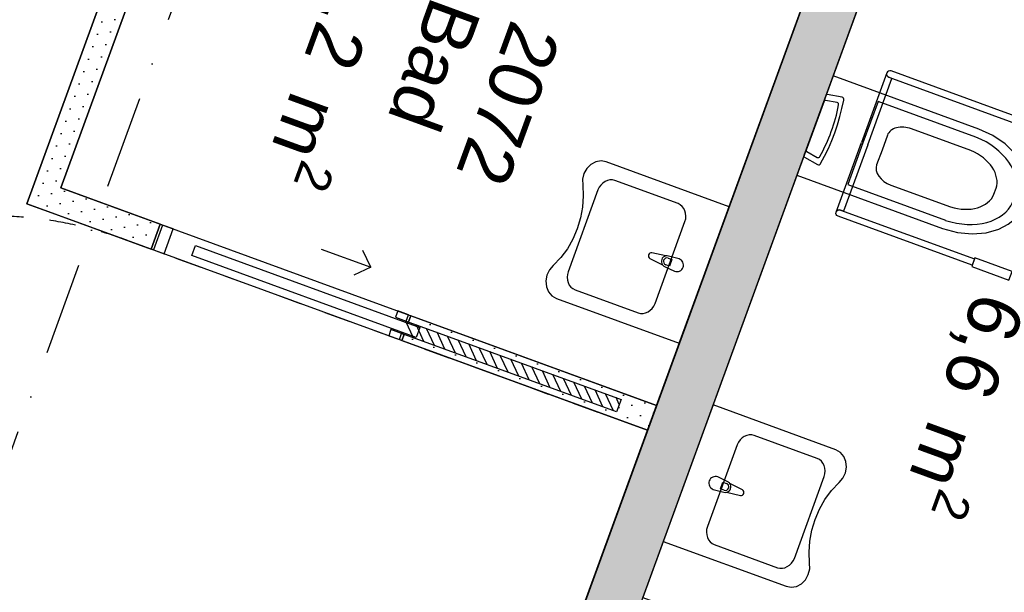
# Model space of a CAD drawing. Header units: millimetres. Extents: x 112481703 to 112588235, y 1264638581 to 1264713486.
# Tile 22 of 256: x 112520324 to 112524050, y 1264669265 to 1264671431. Entities that reach past the tile are written whole.
import ezdxf
from ezdxf.enums import TextEntityAlignment as Align

# ---------------------------------------------------------------- set-up
doc = ezdxf.new("R2010")
doc.units = ezdxf.units.MM
doc.header["$LTSCALE"] = 0.5
doc.header["$MEASUREMENT"] = 0
for name, pattern in [('PLINE', [0]), ('Prikk & stiplet', [1340.555525, 705.555534, -352.777767, 0, -282.222223]), ('Stipling', [400, 200, -200])]:
    doc.linetypes.add(name, pattern=pattern)
for name, color, linetype in [('242- Ikke-bærende innervegger (Skravur)(Nye konstruksjoner)', 7, 'Continuous'), ('242- Ikke-bærende innervegger(Nye konstruksjoner)', 7, 'Continuous'), ('244- Vinduer_ dører_ foldevegger(Nye konstruksjoner)', 7, 'Continuous'), ('315- Utstyr for sanitærinstallasjoner(Nye konstruksjoner)', 7, 'Continuous'), ('852- Snittmarkør', 7, 'Continuous'), ('862- M___Nettoareal (1-100)', 7, 'Continuous'), ('862- M___Nettoareal(Nye konstruksjoner)', 7, 'Continuous'), ('862- M___Nettoareal(Polylinje)(Nye konstruksjoner)', 7, 'Continuous'), ('878- Annen overflate_visuell informasjon(Nye konstruksjoner)', 7, 'Continuous')]:
    doc.layers.add(name, color=color, linetype=linetype)
doc.styles.add('GENERATED_STYLE_1', font='arial.ttf')
pattern_1 = [(249.95599, (112557650, 1264717795), (-81.35699, 29.68231), [0, -50]), (249.95599, (112557682.11, 1264717756.67), (-81.35699, 29.68231), [0, -50])]

# ---------------------------------------------------------------- blocks, each defined once
blk = doc.blocks.new('Bad_2072_32', base_point=(112522108.7, 1264671651.4))
at = {"layer": '862- M___Nettoareal(Polylinje)(Nye konstruksjoner)', "linetype": 'PLINE', "flags": 128}
blk.add_lwpolyline([(112520479.6, 1264670794.5), (112522734.3, 1264669971.9), (112523625.4, 1264672414.4), (112521370.8, 1264673237)], close=True, dxfattribs=at)
blk = doc.blocks.new('Bad_2082_71', base_point=(112524153.6, 1264669884.6))
at = {"layer": '862- M___Nettoareal(Polylinje)(Nye konstruksjoner)', "linetype": 'PLINE', "flags": 128}
blk.add_lwpolyline([(112524561.1, 1264668560.3), (112525692.1, 1264671660.4), (112523813.3, 1264672345.9), (112522682.2, 1264669245.7)], close=True, dxfattribs=at)
blk = doc.blocks.new('Sengerom_2071_94', base_point=(112520522.8, 1264669641.9))
at = {"layer": '862- M___Nettoareal(Polylinje)(Nye konstruksjoner)', "linetype": 'PLINE', "flags": 128}
blk.add_lwpolyline([(112522700, 1264669877.9), (112520351.4, 1264670734.8), (112521276.8, 1264673271.3), (112519867.7, 1264673785.4), (112517262.8, 1264666645.7), (112521020.5, 1264665274.7)], close=True, dxfattribs=at)
blk = doc.blocks.new('Skyvedør med pocketkarm[72]', base_point=(112557650, 1264717795))
at = {"layer": '244- Vinduer_ dører_ foldevegger(Nye konstruksjoner)', "linetype": 'PLINE'}
for p, q in [((112520855.4, 1264670657.4), (112520821.1, 1264670563.4)), ((112520821.1, 1264670563.4), (112520855.4, 1264670657.4)), ((112520821.1, 1264670563.4), (112520855.4, 1264670657.4)), ((112520864.8, 1264670653.9), (112520830.5, 1264670560)), ((112520864.8, 1264670653.9), (112520855.4, 1264670657.4)), ((112520905.2, 1264670639.2), (112520864.8, 1264670653.9)), ((112520870.9, 1264670545.3), (112520905.2, 1264670639.2)), ((112520830.5, 1264670560), (112520821.1, 1264670563.4)), ((112520830.5, 1264670560), (112520870.9, 1264670545.3)), ((112520975.1, 1264670539.2), (112520988.8, 1264670576.7)), ((112520988.8, 1264670576.7), (112521838.1, 1264670266.9)), ((112521464.9, 1264670562.7), (112521652.8, 1264670494.2)), ((112521824.4, 1264670229.3), (112520975.1, 1264670539.2)), ((112521652.8, 1264670494.2), (112521622.9, 1264670558.3)), ((112521652.8, 1264670494.2), (112521588.7, 1264670464.4)), ((112521754.4, 1264670329.4), (112521745.9, 1264670305.9)), ((112521745.9, 1264670305.9), (112521786.3, 1264670291.1)), ((112521794.8, 1264670314.6), (112521754.4, 1264670329.4)), ((112521786.3, 1264670291.1), (112521794.8, 1264670314.6)), ((112521794.8, 1264670314.6), (112521804.2, 1264670311.2)), ((112521804.2, 1264670311.2), (112521795.7, 1264670287.7)), ((112521795.7, 1264670287.7), (112521804.2, 1264670311.2)), ((112521795.7, 1264670287.7), (112521804.2, 1264670311.2)), ((112521786.3, 1264670291.1), (112521795.7, 1264670287.7)), ((112521838.1, 1264670266.9), (112521824.4, 1264670229.3)), ((112521728.7, 1264670258.9), (112521720.2, 1264670235.4)), ((112521720.2, 1264670235.4), (112521760.6, 1264670220.7)), ((112521769.1, 1264670244.2), (112521728.7, 1264670258.9)), ((112521760.6, 1264670220.7), (112521769.1, 1264670244.2)), ((112521769.1, 1264670244.2), (112521778.5, 1264670240.7)), ((112521778.5, 1264670240.7), (112521769.9, 1264670217.3)), ((112521769.9, 1264670217.3), (112521778.5, 1264670240.7)), ((112521769.9, 1264670217.3), (112521778.5, 1264670240.7)), ((112521760.6, 1264670220.7), (112521769.9, 1264670217.3))]:
    blk.add_line(p, q, dxfattribs=at)
blk = doc.blocks.new('WC handikap[41]', base_point=(112523333.4, 1264671030.7))
at = {"layer": '315- Utstyr for sanitærinstallasjoner(Nye konstruksjoner)', "linetype": 'PLINE'}
for p, q in [((112523605.5, 1264671229.4), (112523509.6, 1264670966.4)), ((112523533.1, 1264670957.8), (112523624.7, 1264671209.1)), ((112523624.7, 1264671209.1), (112523613, 1264671213.4)), ((112523368.3, 1264671123.2), (112523300.5, 1264670937.4)), ((112523418, 1264671117.2), (112523373.2, 1264671125.8)), ((112523572.2, 1264671121.9), (112523514.8, 1264670964.5)), ((112523942.4, 1264670986.9), (112523572.2, 1264671121.9)), ((112523923.9, 1264670936.1), (112523698.9, 1264671018.2)), ((112523607.7, 1264670993.9), (112523587.4, 1264670938)), ((112523302.6, 1264670932.2), (112523342.4, 1264670910)), ((112523413.6, 1264670703.3), (112523509.6, 1264670966.4)), ((112523533.1, 1264670957.8), (112523441.4, 1264670706.5)), ((112523514.8, 1264670964.5), (112523457.3, 1264670807.1)), ((112523587.4, 1264670938), (112523567, 1264670882.1)), ((112523457.3, 1264670807.1), (112523827.6, 1264670672)), ((112523621, 1264670804.9), (112523846.1, 1264670722.8)), ((112524010.8, 1264670770.8), (112524019, 1264670793.2)), ((112524081.4, 1264670739.8), (112524093, 1264670771.5)), ((112523441.4, 1264670706.5), (112523429.6, 1264670710.8))]:
    blk.add_line(p, q, dxfattribs=at)
at = {"layer": '315- Utstyr for sanitærinstallasjoner(Nye konstruksjoner)', "linetype": 'PLINE', "flags": 128}
for points in [[(112523613, 1264671213.4), (112524120.3, 1264671028.3), (112524128.9, 1264671051.8), (112523621.6, 1264671236.9, 1)], [(112523429.6, 1264670710.8), (112523936.9, 1264670525.7), (112523928.4, 1264670502.2), (112523421.1, 1264670687.3, -1)]]:
    blk.add_lwpolyline(points, format="xyb", close=True, dxfattribs=at)
for points in [[(112523953.7, 1264671017.3), (112523402, 1264671218.5), (112523264.9, 1264670842.8), (112523816.6, 1264670641.5), (112523872.4, 1264670626.1), (112523928.4, 1264670620.4), (112523981.7, 1264670624.7), (112524029.4, 1264670638.6), (112524064.4, 1264670657.2), (112524093.6, 1264670680.5), (112524116.3, 1264670708.2), (112524131.9, 1264670739.3), (112524140.1, 1264670773.2), (112524140.5, 1264670809), (112524133.2, 1264670845.7), (112524118.3, 1264670882.4), (112524090.9, 1264670923.8), (112524052.8, 1264670961.3), (112524006.3, 1264670993.1)], [(112523370.1, 1264670915.3), (112523384.1, 1264670944), (112523397, 1264670973.4), (112523408.6, 1264671003.2), (112523418.9, 1264671033.6), (112523428, 1264671064.3), (112523435.8, 1264671095.3), (112523442.3, 1264671126.6), (112523442.3, 1264671130.3), (112523441.2, 1264671133.6), (112523439, 1264671136.1), (112523436.1, 1264671137.4), (112523380.2, 1264671148.1), (112523378.7, 1264671148.1), (112523377.2, 1264671147.5), (112523375.9, 1264671146.3), (112523375.1, 1264671144.7), (112523291.8, 1264670916.6), (112523291.5, 1264670914.8), (112523291.7, 1264670913.1), (112523292.4, 1264670911.7), (112523293.6, 1264670910.7), (112523343.2, 1264670882.9), (112523346.3, 1264670882), (112523349.6, 1264670882.5), (112523352.6, 1264670884.3), (112523354.9, 1264670887.2)], [(112524130.6, 1264671056.5), (112524271.5, 1264671005.1), (112524259.5, 1264670972.2), (112524118.6, 1264671023.6)], [(112523926.6, 1264670497.5), (112524067.6, 1264670446.1), (112524079.6, 1264670479), (112523938.6, 1264670530.4)]]:
    blk.add_lwpolyline(points, close=True, dxfattribs=at)
at = {"layer": '315- Utstyr for sanitærinstallasjoner(Nye konstruksjoner)', "linetype": 'PLINE'}
for centre, start, end in [((112523617.3, 1264671225.1), 159.956, 249.956), ((112523425.3, 1264670699.1), 69.956, 159.956)]:
    blk.add_arc(centre, 12.5, start, end, dxfattribs=at)
for centre, major_axis, ratio, start_param, end_param in [((112523371.7, 1264671121.9), (-1.44, -3.95), 0.851064, 3.113056, 4.69897), ((112522958.6, 1264671167.4), (-187.2, -513.2), 0.851064, 1.379927, 1.761665), ((112523416.4, 1264671109.6), (-2.67, -7.33), 0.851064, 1.704388, 3.304509), ((112523680.3, 1264670967.4), (72.6, -26.5), 0.699523, 1.570796, 3.141593), ((112523878.4, 1264670842.1), (212.3, -77.5), 0.699523, 0.045583, 1.52437), ((112523303.9, 1264670936.2), (-1.44, -3.95), 0.851064, 4.725808, 6.311721), ((112523878.4, 1264670842.1), (139.8, -51), 0.699523, 0.021534, 1.500277), ((112523346.1, 1264670916.8), (-2.67, -7.33), 0.851064, 6.120269, 7.720389), ((112523639.6, 1264670855.7), (72.6, -26.5), 0.699523, 3.141593, 4.712389), ((112523871.8, 1264670823.9), (139.8, -51), 0.699523, 4.782908, 6.261651), ((112523871.8, 1264670823.9), (212.3, -77.5), 0.699523, 4.758815, 6.237603)]:
    blk.add_ellipse(centre, major_axis=major_axis, ratio=ratio, start_param=start_param, end_param=end_param, dxfattribs=at)
blk = doc.blocks.new('Servant[42]', base_point=(112522853.6, 1264669715.5))
at = {"layer": '315- Utstyr for sanitærinstallasjoner(Nye konstruksjoner)', "linetype": 'PLINE'}
for p, q in [((112523066.1, 1264669854.6), (112523057.6, 1264669848.9)), ((112523075.2, 1264669858.5), (112523066.1, 1264669854.6)), ((112523084.7, 1264669860.5), (112523075.2, 1264669858.5)), ((112523094.2, 1264669860.5), (112523084.7, 1264669860.5)), ((112523103.4, 1264669858.5), (112523094.2, 1264669860.5)), ((112523342.3, 1264669771.3), (112523103.4, 1264669858.5)), ((112523039.3, 1264669823.3), (112522926.2, 1264669513.3)), ((112523044, 1264669833), (112523039.3, 1264669823.3)), ((112523050.2, 1264669841.6), (112523044, 1264669833)), ((112523057.6, 1264669848.9), (112523050.2, 1264669841.6)), ((112523350.7, 1264669767), (112523342.3, 1264669771.3)), ((112523357.9, 1264669760.8), (112523350.7, 1264669767)), ((112523363.9, 1264669753.2), (112523357.9, 1264669760.8)), ((112523368.4, 1264669744.3), (112523363.9, 1264669753.2)), ((112523371.2, 1264669734.5), (112523368.4, 1264669744.3)), ((112523255.6, 1264669393.1), (112523368.7, 1264669703.2)), ((112523368.7, 1264669703.2), (112523371.3, 1264669713.5)), ((112523372.1, 1264669724.1), (112523371.2, 1264669734.5)), ((112523371.3, 1264669713.5), (112523372.1, 1264669724.1)), ((112522975.7, 1264669656.4), (112522985, 1264669682)), ((112522985, 1264669682), (112522999, 1264669676.9)), ((112522989.6, 1264669651.3), (112522975.7, 1264669656.4)), ((112522923.6, 1264669502.9), (112522922.8, 1264669492.4)), ((112522922.8, 1264669492.4), (112522923.7, 1264669482)), ((112522926.2, 1264669513.3), (112522923.6, 1264669502.9)), ((112522923.7, 1264669482), (112522926.5, 1264669472.2)), ((112522926.5, 1264669472.2), (112522931, 1264669463.3)), ((112522931, 1264669463.3), (112522937, 1264669455.6)), ((112522937, 1264669455.6), (112522944.2, 1264669449.5)), ((112522944.2, 1264669449.5), (112522952.6, 1264669445.2)), ((112522952.6, 1264669445.2), (112523191.5, 1264669358)), ((112523228.9, 1264669361.9), (112523237.3, 1264669367.6)), ((112523237.3, 1264669367.6), (112523244.7, 1264669374.9)), ((112523244.7, 1264669374.9), (112523250.9, 1264669383.5)), ((112523250.9, 1264669383.5), (112523255.6, 1264669393.1)), ((112523191.5, 1264669358), (112523200.7, 1264669356)), ((112523200.7, 1264669356), (112523210.2, 1264669355.9)), ((112523210.2, 1264669355.9), (112523219.7, 1264669357.9)), ((112523219.7, 1264669357.9), (112523228.9, 1264669361.9))]:
    blk.add_line(p, q, dxfattribs=at)
at = {"layer": '315- Utstyr for sanitærinstallasjoner(Nye konstruksjoner)', "linetype": 'PLINE', "flags": 128}
blk.add_lwpolyline([(112523424.5, 1264669679.8), (112523439, 1264669696.2), (112523448.7, 1264669716.2), (112523452.8, 1264669738.1), (112523450.7, 1264669759.7), (112523442.8, 1264669779), (112523429.8, 1264669794.3), (112523412.9, 1264669804.1), (112522947.8, 1264669973.8), (112522759.3, 1264669457.1), (112523224.4, 1264669287.5), (112523243.6, 1264669284), (112523263.5, 1264669287.4), (112523282, 1264669297.1), (112523297.4, 1264669312.3), (112523308.4, 1264669331.6), (112523313.9, 1264669353.2), (112523313.4, 1264669375.1), (112523311.2, 1264669416.4), (112523313.9, 1264669458.2), (112523321.4, 1264669499.7), (112523333.7, 1264669540.3), (112523350.4, 1264669579.2), (112523371.4, 1264669615.8), (112523396.2, 1264669649.6)], close=True, dxfattribs=at)
blk.add_lwpolyline([(112522948.4, 1264669654.3), (112522989.1, 1264669643.6, 0.12102), (112522999.2, 1264669643.5), (112523051.2, 1264669631.5, 0.882566), (112523058.8, 1264669652.4), (112523011.4, 1264669676.8, 0.12102), (112523003.5, 1264669683.1), (112522965.5, 1264669701.2, 1)], format="xyb", close=True, dxfattribs=at)
at = {"layer": '315- Utstyr for sanitærinstallasjoner(Nye konstruksjoner)', "linetype": 'PLINE'}
for centre, radius, start, end in [((112522994.3, 1264669664.1), 13.6, 249.956, 69.956), ((112522994.6, 1264669664), 21.1, 282.727, 37.185)]:
    blk.add_arc(centre, radius, start, end, dxfattribs=at)
blk = doc.blocks.new('Servant[54]', base_point=(112522914.2, 1264670465.1))
at = {"layer": '315- Utstyr for sanitærinstallasjoner(Nye konstruksjoner)', "linetype": 'PLINE'}
for p, q in [((112522548.1, 1264670822.6), (112522538.9, 1264670818.7)), ((112522557.6, 1264670824.6), (112522548.1, 1264670822.6)), ((112522567.1, 1264670824.6), (112522557.6, 1264670824.6)), ((112522576.2, 1264670822.6), (112522567.1, 1264670824.6)), ((112522815.2, 1264670735.4), (112522576.2, 1264670822.6)), ((112522512.2, 1264670787.4), (112522399.1, 1264670477.4)), ((112522516.9, 1264670797), (112522512.2, 1264670787.4)), ((112522523, 1264670805.6), (112522516.9, 1264670797)), ((112522530.5, 1264670812.9), (112522523, 1264670805.6)), ((112522538.9, 1264670818.7), (112522530.5, 1264670812.9)), ((112522823.5, 1264670731), (112522815.2, 1264670735.4)), ((112522830.8, 1264670724.9), (112522823.5, 1264670731)), ((112522836.8, 1264670717.3), (112522830.8, 1264670724.9)), ((112522841.3, 1264670708.4), (112522836.8, 1264670717.3)), ((112522844, 1264670698.6), (112522841.3, 1264670708.4)), ((112522841.6, 1264670667.2), (112522844.2, 1264670677.6)), ((112522845, 1264670688.2), (112522844, 1264670698.6)), ((112522844.2, 1264670677.6), (112522845, 1264670688.2)), ((112522728.5, 1264670357.2), (112522841.6, 1264670667.2)), ((112522778.1, 1264670529.2), (112522792.1, 1264670524.1)), ((112522792.1, 1264670524.1), (112522782.8, 1264670498.5)), ((112522782.8, 1264670498.5), (112522768.8, 1264670503.6)), ((112522396.5, 1264670467), (112522395.6, 1264670456.4)), ((112522395.6, 1264670456.4), (112522396.6, 1264670446)), ((112522399.1, 1264670477.4), (112522396.5, 1264670467)), ((112522396.6, 1264670446), (112522399.4, 1264670436.2)), ((112522399.4, 1264670436.2), (112522403.9, 1264670427.3)), ((112522403.9, 1264670427.3), (112522409.8, 1264670419.7)), ((112522409.8, 1264670419.7), (112522417.1, 1264670413.6)), ((112522417.1, 1264670413.6), (112522425.4, 1264670409.2)), ((112522425.4, 1264670409.2), (112522664.4, 1264670322)), ((112522710.2, 1264670331.7), (112522717.6, 1264670339)), ((112522717.6, 1264670339), (112522723.8, 1264670347.6)), ((112522723.8, 1264670347.6), (112522728.5, 1264670357.2)), ((112522664.4, 1264670322), (112522673.6, 1264670320)), ((112522673.6, 1264670320), (112522683.1, 1264670320)), ((112522683.1, 1264670320), (112522692.6, 1264670322)), ((112522692.6, 1264670322), (112522701.7, 1264670325.9)), ((112522701.7, 1264670325.9), (112522710.2, 1264670331.7))]:
    blk.add_line(p, q, dxfattribs=at)
at = {"layer": '315- Utstyr for sanitærinstallasjoner(Nye konstruksjoner)', "linetype": 'PLINE', "flags": 128}
blk.add_lwpolyline([(112522343.2, 1264670500.7), (112522328.8, 1264670484.4), (112522319, 1264670464.3), (112522315, 1264670442.5), (112522317, 1264670420.9), (112522324.9, 1264670401.5), (112522338, 1264670386.2), (112522354.9, 1264670376.4), (112522819.9, 1264670206.7), (112523008.4, 1264670723.4), (112522543.4, 1264670893.1), (112522524.1, 1264670896.5), (112522504.3, 1264670893.2), (112522485.8, 1264670883.5), (112522470.3, 1264670868.2), (112522459.4, 1264670848.9), (112522453.9, 1264670827.3), (112522454.4, 1264670805.5), (112522456.6, 1264670764.1), (112522453.9, 1264670722.3), (112522446.4, 1264670680.8), (112522434.1, 1264670640.2), (112522417.4, 1264670601.3), (112522396.4, 1264670564.7), (112522371.6, 1264670531)], close=True, dxfattribs=at)
blk.add_lwpolyline([(112522819.4, 1264670526.3), (112522778.6, 1264670536.9, 0.12102), (112522768.6, 1264670537.1), (112522716.6, 1264670549, 0.882566), (112522709, 1264670528.1), (112522756.4, 1264670503.8, 0.12102), (112522764.2, 1264670497.4), (112522802.3, 1264670479.3, 1)], format="xyb", close=True, dxfattribs=at)
at = {"layer": '315- Utstyr for sanitærinstallasjoner(Nye konstruksjoner)', "linetype": 'PLINE'}
for centre, radius, start, end in [((112522773.2, 1264670516.5), 21.1, 102.727, 217.185), ((112522773.5, 1264670516.4), 13.6, 69.956, 249.956)]:
    blk.add_arc(centre, radius, start, end, dxfattribs=at)
blk = doc.blocks.new('Label_43', base_point=(112524248.8, 1264669892.5))
at = {"layer": '862- M___Nettoareal (1-100)', "char_height": 200, "attachment_point": 1, "rotation": 249.956, "style": 'GENERATED_STYLE_1'}
for s, insert in [('\\A1;{\\pql;\\pt0,241000;\\fArial|b0|i0|c0|p0;\\W1.000000;6,6\\fArial|b0|i0|c0|p0;\\W1.000000;\\A1{\\H.66x;\\S^  ;}\\fArial|b0|i0|c0|p0;\\W1.000000; m\\fArial|b0|i0|c0|p0;\\W1.000000;\\A1{\\H.66x;\\S2^  ;}\\fArial|b0|i0|c0|p0;\\W1.000000;\\fArial|b0|i0|c0|p0;\\W1.000000;\\fArial|b0|i0|c0|p0;\\W1.000000;\\fArial|b0|i0|c0|p0;\\W1.000000;\\fArial|b0|i0|c0|p0;\\W1.000000;\\fArial|b0|i0|c0|p0;\\W1.000000;\\fArial|b0|i0|c0|p0;\\W1.000000;\\A1{\\H.66x;\\S^  ;}\\fArial|b0|i0|c0|p0;\\W1.000000;\\fArial|b0|i0|c0|p0;\\W1.000000;\\A1{\\H.66x;\\S^  ;}\\fArial|b0|i0|c0|p0;\\W1.000000;\\fArial|b0|i0|c0|p0;\\W1.000000;\\fArial|b0|i0|c0|p0;\\W1.000000;\\fArial|b0|i0|c0|p0;\\W1.000000;\\fArial|b0|i0|c0|p0;\\W1.000000;\\fArial|b0|i0|c0|p0;\\W1.000000;\\fArial|b0|i0|c0|p0;\\W1.000000;\\A1{\\H.66x;\\S^  ;}\\fArial|b0|i0|c0|p0;\\W1.000000;\\fArial|b0|i0|c0|p0;\\W1.000000;\\A1{\\H.66x;\\S^  ;}\\fArial|b0|i0|c0|p0;\\W1.000000;\\fArial|b0|i0|c0|p0;\\W1.000000;\\fArial|b0|i0|c0|p0;\\W1.000000;\\fArial|b0|i0|c0|p0;\\W1.000000;\\fArial|b0|i0|c0|p0;\\W1.000000;\\fArial|b0|i0|c0|p0;\\W1.000000;\\fArial|b0|i0|c0|p0;\\W1.000000;\\A1{\\H.66x;\\S^  ;}\\fArial|b0|i0|c0|p0;\\W1.000000;\\fArial|b0|i0|c0|p0;\\W1.000000;\\A1{\\H.66x;\\S^  ;}\\fArial|b0|i0|c0|p0;\\W1.000000;\\fArial|b0|i0|c0|p0;\\W1.000000;\\fArial|b0|i0|c0|p0;\\W1.000000;\\fArial|b0|i0|c0|p0;\\W1.000000;\\fArial|b0|i0|c0|p0;\\W1.000000;\\fArial|b0|i0|c0|p0;\\W1.000000;\\fArial|b0|i0|c0|p0;\\W1.000000;\\A1{\\H.66x;\\S^  ;}\\fArial|b0|i0|c0|p0;\\W1.000000;\\fArial|b0|i0|c0|p0;\\W1.000000;\\A1{\\H.66x;\\S^  ;}\\fArial|b0|i0|c0|p0;\\W1.000000;\\fArial|b0|i0|c0|p0;\\W1.000000;\\fArial|b0|i0|c0|p0;\\W1.000000;\\fArial|b0|i0|c0|p0;\\W1.000000;\\fArial|b0|i0|c0|p0;\\W1.000000;\\fArial|b0|i0|c0|p0;\\W1.000000;\\fArial|b0|i0|c0|p0;\\W1.000000;\\fArial|b0|i0|c0|p0;\\W1.000000;}', (112524186.9, 1264670323.1)), ('\\A1;{\\pql;\\pt0,241000;\\fArial|b0|i0|c0|p0;\\W1.000000;Bad\\fArial|b0|i0|c0|p0;\\W1.000000;\\A1{\\H.66x;\\S^  ;}\\fArial|b0|i0|c0|p0;\\W1.000000;\\fArial|b0|i0|c0|p0;\\W1.000000;\\A1{\\H.66x;\\S^  ;}\\fArial|b0|i0|c0|p0;\\W1.000000;\\fArial|b0|i0|c0|p0;\\W1.000000;\\fArial|b0|i0|c0|p0;\\W1.000000;\\fArial|b0|i0|c0|p0;\\W1.000000;\\fArial|b0|i0|c0|p0;\\W1.000000;\\fArial|b0|i0|c0|p0;\\W1.000000;\\fArial|b0|i0|c0|p0;\\W1.000000;\\A1{\\H.66x;\\S^  ;}\\fArial|b0|i0|c0|p0;\\W1.000000;\\fArial|b0|i0|c0|p0;\\W1.000000;\\A1{\\H.66x;\\S^  ;}\\fArial|b0|i0|c0|p0;\\W1.000000;\\fArial|b0|i0|c0|p0;\\W1.000000;\\fArial|b0|i0|c0|p0;\\W1.000000;\\fArial|b0|i0|c0|p0;\\W1.000000;\\fArial|b0|i0|c0|p0;\\W1.000000;\\fArial|b0|i0|c0|p0;\\W1.000000;\\fArial|b0|i0|c0|p0;\\W1.000000;\\A1{\\H.66x;\\S^  ;}\\fArial|b0|i0|c0|p0;\\W1.000000;\\fArial|b0|i0|c0|p0;\\W1.000000;\\A1{\\H.66x;\\S^  ;}\\fArial|b0|i0|c0|p0;\\W1.000000;\\fArial|b0|i0|c0|p0;\\W1.000000;\\fArial|b0|i0|c0|p0;\\W1.000000;\\fArial|b0|i0|c0|p0;\\W1.000000;\\fArial|b0|i0|c0|p0;\\W1.000000;\\fArial|b0|i0|c0|p0;\\W1.000000;\\fArial|b0|i0|c0|p0;\\W1.000000;\\A1{\\H.66x;\\S^  ;}\\fArial|b0|i0|c0|p0;\\W1.000000;\\fArial|b0|i0|c0|p0;\\W1.000000;\\A1{\\H.66x;\\S^  ;}\\fArial|b0|i0|c0|p0;\\W1.000000;\\fArial|b0|i0|c0|p0;\\W1.000000;\\fArial|b0|i0|c0|p0;\\W1.000000;\\fArial|b0|i0|c0|p0;\\W1.000000;\\fArial|b0|i0|c0|p0;\\W1.000000;\\fArial|b0|i0|c0|p0;\\W1.000000;\\fArial|b0|i0|c0|p0;\\W1.000000;\\A1{\\H.66x;\\S^  ;}\\fArial|b0|i0|c0|p0;\\W1.000000;\\fArial|b0|i0|c0|p0;\\W1.000000;\\A1{\\H.66x;\\S^  ;}\\fArial|b0|i0|c0|p0;\\W1.000000;\\fArial|b0|i0|c0|p0;\\W1.000000;\\fArial|b0|i0|c0|p0;\\W1.000000;\\fArial|b0|i0|c0|p0;\\W1.000000;\\fArial|b0|i0|c0|p0;\\W1.000000;\\fArial|b0|i0|c0|p0;\\W1.000000;\\fArial|b0|i0|c0|p0;\\W1.000000;\\fArial|b0|i0|c0|p0;\\W1.000000;}', (112524484.9, 1264670214.4)), ('\\A1;{\\pql;\\pt0,241000;\\fArial|b0|i0|c0|p0;\\W1.000000;2082\\fArial|b0|i0|c0|p0;\\W1.000000;\\A1{\\H.66x;\\S^  ;}\\fArial|b0|i0|c0|p0;\\W1.000000;\\fArial|b0|i0|c0|p0;\\W1.000000;\\A1{\\H.66x;\\S^  ;}\\fArial|b0|i0|c0|p0;\\W1.000000;\\fArial|b0|i0|c0|p0;\\W1.000000;\\fArial|b0|i0|c0|p0;\\W1.000000;\\fArial|b0|i0|c0|p0;\\W1.000000;\\fArial|b0|i0|c0|p0;\\W1.000000;\\fArial|b0|i0|c0|p0;\\W1.000000;\\fArial|b0|i0|c0|p0;\\W1.000000;\\A1{\\H.66x;\\S^  ;}\\fArial|b0|i0|c0|p0;\\W1.000000;\\fArial|b0|i0|c0|p0;\\W1.000000;\\A1{\\H.66x;\\S^  ;}\\fArial|b0|i0|c0|p0;\\W1.000000;\\fArial|b0|i0|c0|p0;\\W1.000000;\\fArial|b0|i0|c0|p0;\\W1.000000;\\fArial|b0|i0|c0|p0;\\W1.000000;\\fArial|b0|i0|c0|p0;\\W1.000000;\\fArial|b0|i0|c0|p0;\\W1.000000;\\fArial|b0|i0|c0|p0;\\W1.000000;\\A1{\\H.66x;\\S^  ;}\\fArial|b0|i0|c0|p0;\\W1.000000;\\fArial|b0|i0|c0|p0;\\W1.000000;\\A1{\\H.66x;\\S^  ;}\\fArial|b0|i0|c0|p0;\\W1.000000;\\fArial|b0|i0|c0|p0;\\W1.000000;\\fArial|b0|i0|c0|p0;\\W1.000000;\\fArial|b0|i0|c0|p0;\\W1.000000;\\fArial|b0|i0|c0|p0;\\W1.000000;\\fArial|b0|i0|c0|p0;\\W1.000000;\\fArial|b0|i0|c0|p0;\\W1.000000;\\A1{\\H.66x;\\S^  ;}\\fArial|b0|i0|c0|p0;\\W1.000000;\\fArial|b0|i0|c0|p0;\\W1.000000;\\A1{\\H.66x;\\S^  ;}\\fArial|b0|i0|c0|p0;\\W1.000000;\\fArial|b0|i0|c0|p0;\\W1.000000;\\fArial|b0|i0|c0|p0;\\W1.000000;\\fArial|b0|i0|c0|p0;\\W1.000000;\\fArial|b0|i0|c0|p0;\\W1.000000;\\fArial|b0|i0|c0|p0;\\W1.000000;\\fArial|b0|i0|c0|p0;\\W1.000000;\\A1{\\H.66x;\\S^  ;}\\fArial|b0|i0|c0|p0;\\W1.000000;\\fArial|b0|i0|c0|p0;\\W1.000000;\\A1{\\H.66x;\\S^  ;}\\fArial|b0|i0|c0|p0;\\W1.000000;\\fArial|b0|i0|c0|p0;\\W1.000000;\\fArial|b0|i0|c0|p0;\\W1.000000;\\fArial|b0|i0|c0|p0;\\W1.000000;\\fArial|b0|i0|c0|p0;\\W1.000000;\\fArial|b0|i0|c0|p0;\\W1.000000;\\fArial|b0|i0|c0|p0;\\W1.000000;\\fArial|b0|i0|c0|p0;\\W1.000000;}', (112524787, 1264670125.5))]:
    blk.add_mtext(s, dxfattribs=dict(at, insert=insert))
at = {"layer": '862- M___Nettoareal (1-100)', "style": 'GENERATED_STYLE_1'}
for tag, p in [('DUMMY_108', (112524239.4, 1264670325.3)), ('DUMMY_107', (112524534.7, 1264670217.6)), ('DUMMY_106', (112524829.9, 1264670109.8))]:
    blk.add_attdef(tag, text='', height=200, rotation=249.956, dxfattribs=at).set_placement(p, align=Align.TOP_LEFT)
blk = doc.blocks.new('Label_45', base_point=(112521836.1, 1264671136.3))
at = {"layer": '862- M___Nettoareal (1-100)', "char_height": 200, "attachment_point": 1, "rotation": 249.956, "style": 'GENERATED_STYLE_1'}
for s, insert in [('\\A1;{\\pql;\\pt0,241000;\\fArial|b0|i0|c0|p0;\\W1.000000;6,2\\fArial|b0|i0|c0|p0;\\W1.000000;\\A1{\\H.66x;\\S^  ;}\\fArial|b0|i0|c0|p0;\\W1.000000; m\\fArial|b0|i0|c0|p0;\\W1.000000;\\A1{\\H.66x;\\S2^  ;}\\fArial|b0|i0|c0|p0;\\W1.000000;\\fArial|b0|i0|c0|p0;\\W1.000000;\\fArial|b0|i0|c0|p0;\\W1.000000;\\fArial|b0|i0|c0|p0;\\W1.000000;\\fArial|b0|i0|c0|p0;\\W1.000000;\\fArial|b0|i0|c0|p0;\\W1.000000;\\fArial|b0|i0|c0|p0;\\W1.000000;\\A1{\\H.66x;\\S^  ;}\\fArial|b0|i0|c0|p0;\\W1.000000;\\fArial|b0|i0|c0|p0;\\W1.000000;\\A1{\\H.66x;\\S^  ;}\\fArial|b0|i0|c0|p0;\\W1.000000;\\fArial|b0|i0|c0|p0;\\W1.000000;\\fArial|b0|i0|c0|p0;\\W1.000000;\\fArial|b0|i0|c0|p0;\\W1.000000;\\fArial|b0|i0|c0|p0;\\W1.000000;\\fArial|b0|i0|c0|p0;\\W1.000000;\\fArial|b0|i0|c0|p0;\\W1.000000;\\A1{\\H.66x;\\S^  ;}\\fArial|b0|i0|c0|p0;\\W1.000000;\\fArial|b0|i0|c0|p0;\\W1.000000;\\A1{\\H.66x;\\S^  ;}\\fArial|b0|i0|c0|p0;\\W1.000000;\\fArial|b0|i0|c0|p0;\\W1.000000;\\fArial|b0|i0|c0|p0;\\W1.000000;\\fArial|b0|i0|c0|p0;\\W1.000000;\\fArial|b0|i0|c0|p0;\\W1.000000;\\fArial|b0|i0|c0|p0;\\W1.000000;\\fArial|b0|i0|c0|p0;\\W1.000000;\\A1{\\H.66x;\\S^  ;}\\fArial|b0|i0|c0|p0;\\W1.000000;\\fArial|b0|i0|c0|p0;\\W1.000000;\\A1{\\H.66x;\\S^  ;}\\fArial|b0|i0|c0|p0;\\W1.000000;\\fArial|b0|i0|c0|p0;\\W1.000000;\\fArial|b0|i0|c0|p0;\\W1.000000;\\fArial|b0|i0|c0|p0;\\W1.000000;\\fArial|b0|i0|c0|p0;\\W1.000000;\\fArial|b0|i0|c0|p0;\\W1.000000;\\fArial|b0|i0|c0|p0;\\W1.000000;\\A1{\\H.66x;\\S^  ;}\\fArial|b0|i0|c0|p0;\\W1.000000;\\fArial|b0|i0|c0|p0;\\W1.000000;\\A1{\\H.66x;\\S^  ;}\\fArial|b0|i0|c0|p0;\\W1.000000;\\fArial|b0|i0|c0|p0;\\W1.000000;\\fArial|b0|i0|c0|p0;\\W1.000000;\\fArial|b0|i0|c0|p0;\\W1.000000;\\fArial|b0|i0|c0|p0;\\W1.000000;\\fArial|b0|i0|c0|p0;\\W1.000000;\\fArial|b0|i0|c0|p0;\\W1.000000;\\fArial|b0|i0|c0|p0;\\W1.000000;}', (112521774.2, 1264671566.9)), ('\\A1;{\\pql;\\pt0,241000;\\fArial|b0|i0|c0|p0;\\W1.000000;Bad\\fArial|b0|i0|c0|p0;\\W1.000000;\\A1{\\H.66x;\\S^  ;}\\fArial|b0|i0|c0|p0;\\W1.000000;\\fArial|b0|i0|c0|p0;\\W1.000000;\\A1{\\H.66x;\\S^  ;}\\fArial|b0|i0|c0|p0;\\W1.000000;\\fArial|b0|i0|c0|p0;\\W1.000000;\\fArial|b0|i0|c0|p0;\\W1.000000;\\fArial|b0|i0|c0|p0;\\W1.000000;\\fArial|b0|i0|c0|p0;\\W1.000000;\\fArial|b0|i0|c0|p0;\\W1.000000;\\fArial|b0|i0|c0|p0;\\W1.000000;\\A1{\\H.66x;\\S^  ;}\\fArial|b0|i0|c0|p0;\\W1.000000;\\fArial|b0|i0|c0|p0;\\W1.000000;\\A1{\\H.66x;\\S^  ;}\\fArial|b0|i0|c0|p0;\\W1.000000;\\fArial|b0|i0|c0|p0;\\W1.000000;\\fArial|b0|i0|c0|p0;\\W1.000000;\\fArial|b0|i0|c0|p0;\\W1.000000;\\fArial|b0|i0|c0|p0;\\W1.000000;\\fArial|b0|i0|c0|p0;\\W1.000000;\\fArial|b0|i0|c0|p0;\\W1.000000;\\A1{\\H.66x;\\S^  ;}\\fArial|b0|i0|c0|p0;\\W1.000000;\\fArial|b0|i0|c0|p0;\\W1.000000;\\A1{\\H.66x;\\S^  ;}\\fArial|b0|i0|c0|p0;\\W1.000000;\\fArial|b0|i0|c0|p0;\\W1.000000;\\fArial|b0|i0|c0|p0;\\W1.000000;\\fArial|b0|i0|c0|p0;\\W1.000000;\\fArial|b0|i0|c0|p0;\\W1.000000;\\fArial|b0|i0|c0|p0;\\W1.000000;\\fArial|b0|i0|c0|p0;\\W1.000000;\\A1{\\H.66x;\\S^  ;}\\fArial|b0|i0|c0|p0;\\W1.000000;\\fArial|b0|i0|c0|p0;\\W1.000000;\\A1{\\H.66x;\\S^  ;}\\fArial|b0|i0|c0|p0;\\W1.000000;\\fArial|b0|i0|c0|p0;\\W1.000000;\\fArial|b0|i0|c0|p0;\\W1.000000;\\fArial|b0|i0|c0|p0;\\W1.000000;\\fArial|b0|i0|c0|p0;\\W1.000000;\\fArial|b0|i0|c0|p0;\\W1.000000;\\fArial|b0|i0|c0|p0;\\W1.000000;\\A1{\\H.66x;\\S^  ;}\\fArial|b0|i0|c0|p0;\\W1.000000;\\fArial|b0|i0|c0|p0;\\W1.000000;\\A1{\\H.66x;\\S^  ;}\\fArial|b0|i0|c0|p0;\\W1.000000;\\fArial|b0|i0|c0|p0;\\W1.000000;\\fArial|b0|i0|c0|p0;\\W1.000000;\\fArial|b0|i0|c0|p0;\\W1.000000;\\fArial|b0|i0|c0|p0;\\W1.000000;\\fArial|b0|i0|c0|p0;\\W1.000000;\\fArial|b0|i0|c0|p0;\\W1.000000;\\fArial|b0|i0|c0|p0;\\W1.000000;}', (112522072.1, 1264671458.2)), ('\\A1;{\\pql;\\pt0,241000;\\fArial|b0|i0|c0|p0;\\W1.000000;2072\\fArial|b0|i0|c0|p0;\\W1.000000;\\A1{\\H.66x;\\S^  ;}\\fArial|b0|i0|c0|p0;\\W1.000000;\\fArial|b0|i0|c0|p0;\\W1.000000;\\A1{\\H.66x;\\S^  ;}\\fArial|b0|i0|c0|p0;\\W1.000000;\\fArial|b0|i0|c0|p0;\\W1.000000;\\fArial|b0|i0|c0|p0;\\W1.000000;\\fArial|b0|i0|c0|p0;\\W1.000000;\\fArial|b0|i0|c0|p0;\\W1.000000;\\fArial|b0|i0|c0|p0;\\W1.000000;\\fArial|b0|i0|c0|p0;\\W1.000000;\\A1{\\H.66x;\\S^  ;}\\fArial|b0|i0|c0|p0;\\W1.000000;\\fArial|b0|i0|c0|p0;\\W1.000000;\\A1{\\H.66x;\\S^  ;}\\fArial|b0|i0|c0|p0;\\W1.000000;\\fArial|b0|i0|c0|p0;\\W1.000000;\\fArial|b0|i0|c0|p0;\\W1.000000;\\fArial|b0|i0|c0|p0;\\W1.000000;\\fArial|b0|i0|c0|p0;\\W1.000000;\\fArial|b0|i0|c0|p0;\\W1.000000;\\fArial|b0|i0|c0|p0;\\W1.000000;\\A1{\\H.66x;\\S^  ;}\\fArial|b0|i0|c0|p0;\\W1.000000;\\fArial|b0|i0|c0|p0;\\W1.000000;\\A1{\\H.66x;\\S^  ;}\\fArial|b0|i0|c0|p0;\\W1.000000;\\fArial|b0|i0|c0|p0;\\W1.000000;\\fArial|b0|i0|c0|p0;\\W1.000000;\\fArial|b0|i0|c0|p0;\\W1.000000;\\fArial|b0|i0|c0|p0;\\W1.000000;\\fArial|b0|i0|c0|p0;\\W1.000000;\\fArial|b0|i0|c0|p0;\\W1.000000;\\A1{\\H.66x;\\S^  ;}\\fArial|b0|i0|c0|p0;\\W1.000000;\\fArial|b0|i0|c0|p0;\\W1.000000;\\A1{\\H.66x;\\S^  ;}\\fArial|b0|i0|c0|p0;\\W1.000000;\\fArial|b0|i0|c0|p0;\\W1.000000;\\fArial|b0|i0|c0|p0;\\W1.000000;\\fArial|b0|i0|c0|p0;\\W1.000000;\\fArial|b0|i0|c0|p0;\\W1.000000;\\fArial|b0|i0|c0|p0;\\W1.000000;\\fArial|b0|i0|c0|p0;\\W1.000000;\\A1{\\H.66x;\\S^  ;}\\fArial|b0|i0|c0|p0;\\W1.000000;\\fArial|b0|i0|c0|p0;\\W1.000000;\\A1{\\H.66x;\\S^  ;}\\fArial|b0|i0|c0|p0;\\W1.000000;\\fArial|b0|i0|c0|p0;\\W1.000000;\\fArial|b0|i0|c0|p0;\\W1.000000;\\fArial|b0|i0|c0|p0;\\W1.000000;\\fArial|b0|i0|c0|p0;\\W1.000000;\\fArial|b0|i0|c0|p0;\\W1.000000;\\fArial|b0|i0|c0|p0;\\W1.000000;\\fArial|b0|i0|c0|p0;\\W1.000000;}', (112522374.2, 1264671369.3))]:
    blk.add_mtext(s, dxfattribs=dict(at, insert=insert))
at = {"layer": '862- M___Nettoareal (1-100)', "style": 'GENERATED_STYLE_1'}
for tag, p in [('DUMMY_108', (112521826.7, 1264671569.1)), ('DUMMY_107', (112522121.9, 1264671461.3)), ('DUMMY_106', (112522417.2, 1264671353.6))]:
    blk.add_attdef(tag, text='', height=200, rotation=249.956, dxfattribs=at).set_placement(p, align=Align.TOP_LEFT)

msp = doc.modelspace()

# ---------------------------------------------------------------- hatches: boundary and pattern name
at = {"layer": '242- Ikke-bærende innervegger (Skravur)(Nye konstruksjoner)', "linetype": 'Continuous'}
h = msp.add_hatch(dxfattribs=at)
h.set_pattern_fill('Prikker_tett', color=256, style=0, pattern_type=2)
h.set_pattern_definition(pattern_1)
h.paths.add_polyline_path([(112520479.6, 1264670794.5), (112521370.8, 1264673237), (112521276.8, 1264673271.3), (112520385.7, 1264670828.7)])
h = msp.add_hatch(dxfattribs=at)
h.set_pattern_fill('Prikker_tett', color=256, style=0, pattern_type=2)
h.set_pattern_definition(pattern_1)
h.paths.add_polyline_path([(112523625.4, 1264672414.4), (112521020.5, 1264665274.7), (112521208.4, 1264665206.2), (112523813.3, 1264672345.9)])
h = msp.add_hatch(dxfattribs=at)
h.set_pattern_fill('Prikker_tett', color=256, style=0, pattern_type=2)
h.set_pattern_definition(pattern_1)
h.paths.add_polyline_path([(112520385.7, 1264670828.7), (112520351.4, 1264670734.8), (112520479.6, 1264670794.5)])
h = msp.add_hatch(dxfattribs=at)
h.set_pattern_fill('Prikker_tett', color=256, style=0, pattern_type=2)
h.set_pattern_definition(pattern_1)
h.paths.add_polyline_path([(112520479.6, 1264670794.5), (112520351.4, 1264670734.8), (112520445.3, 1264670700.5)])
h = msp.add_hatch(dxfattribs=at)
h.set_pattern_fill('Prikker_tett', color=256, style=0, pattern_type=2)
h.set_pattern_definition(pattern_1)
h.paths.add_polyline_path([(112520821.1, 1264670563.4), (112520855.4, 1264670657.4), (112520479.6, 1264670794.5), (112520445.3, 1264670700.5)])
h = msp.add_hatch(dxfattribs=at)
h.set_pattern_fill('Prikker_tett', color=256, style=0, pattern_type=2)
h.set_pattern_definition(pattern_1)
h.paths.add_polyline_path([(112522734.3, 1264669971.9), (112521804.2, 1264670311.2), (112521795.7, 1264670287.7), (112522599.8, 1264669994.3), (112522582.7, 1264669947.4), (112521778.5, 1264670240.7), (112521769.9, 1264670217.3), (112522700, 1264669877.9)])
at = {"layer": '242- Ikke-bærende innervegger(Nye konstruksjoner)', "linetype": 'Continuous'}
h = msp.add_hatch(dxfattribs=at)
h.set_pattern_fill('Skrålinjer_1', color=256, style=0, pattern_type=2)
h.set_pattern_definition([(294.95599, (112557650, 1264717795), (27.198964, 12.65766), [])])
h.paths.add_polyline_path([(112521786.3, 1264670291.1), (112521769.1, 1264670244.2), (112522582.7, 1264669947.4), (112522599.8, 1264669994.3)])

# ---------------------------------------------------------------- linework, layer by layer
at = {"layer": '242- Ikke-bærende innervegger(Nye konstruksjoner)', "linetype": 'PLINE'}
for p, q in [((112520821.1, 1264670563.4), (112520855.4, 1264670657.4)), ((112521795.7, 1264670287.7), (112521804.2, 1264670311.2)), ((112521786.3, 1264670291.1), (112522599.8, 1264669994.3)), ((112522582.7, 1264669947.4), (112521769.1, 1264670244.2)), ((112521769.9, 1264670217.3), (112521778.5, 1264670240.7)), ((112522599.8, 1264669994.3), (112522582.7, 1264669947.4))]:
    msp.add_line(p, q, dxfattribs=at)
at = {"layer": '242- Ikke-bærende innervegger(Nye konstruksjoner)', "linetype": 'PLINE', "flags": 128}
for points in [[(112521276.8, 1264673271.3), (112520351.4, 1264670734.8)], [(112520479.6, 1264670794.5), (112521370.8, 1264673237)], [(112523625.4, 1264672414.4), (112521020.5, 1264665274.7)], [(112521208.4, 1264665206.2), (112523813.3, 1264672345.9)], [(112520855.4, 1264670657.4), (112520479.6, 1264670794.5)], [(112520351.4, 1264670734.8), (112520445.3, 1264670700.5)], [(112520445.3, 1264670700.5), (112520821.1, 1264670563.4)], [(112522734.3, 1264669971.9), (112521804.2, 1264670311.2)], [(112521769.9, 1264670217.3), (112522700, 1264669877.9)], [(112522700, 1264669877.9), (112522734.3, 1264669971.9)]]:
    msp.add_lwpolyline(points, dxfattribs=at)
at = {"layer": '852- Snittmarkør', "linetype": 'Prikk & stiplet'}
msp.add_line((112534103.1, 1264707658.3), (112510409.8, 1264642716.7), dxfattribs=at)
at = {"layer": '878- Annen overflate_visuell informasjon(Nye konstruksjoner)', "linetype": 'Stipling'}
msp.add_line((112520727.2, 1264670597.7), (112522700, 1264669877.9), dxfattribs=at)
msp.add_arc((112520213.1, 1264669188.6), 1500, 69.956, 159.956, dxfattribs=at)

# ---------------------------------------------------------------- block references
at = {"layer": '244- Vinduer_ dører_ foldevegger(Nye konstruksjoner)', "linetype": 'PLINE'}
msp.add_blockref('Skyvedør med pocketkarm[72]', (112557650, 1264717795), dxfattribs=at)
at = {"layer": '315- Utstyr for sanitærinstallasjoner(Nye konstruksjoner)', "linetype": 'PLINE'}
for name, p in [('WC handikap[41]', (112523333.4, 1264671030.7)), ('Servant[54]', (112522914.2, 1264670465.1)), ('Servant[42]', (112522853.6, 1264669715.5))]:
    msp.add_blockref(name, p, dxfattribs=at)
at = {"layer": '862- M___Nettoareal (1-100)', "linetype": 'PLINE'}
for name, p in [('Label_45', (112521836.1, 1264671136.3)), ('Label_43', (112524248.8, 1264669892.5))]:
    msp.add_blockref(name, p, dxfattribs=at)
at = {"layer": '862- M___Nettoareal(Nye konstruksjoner)', "linetype": 'Continuous'}
for name, p in [('Sengerom_2071_94', (112520522.8, 1264669641.9)), ('Bad_2072_32', (112522108.7, 1264671651.4)), ('Bad_2082_71', (112524153.6, 1264669884.6))]:
    msp.add_blockref(name, p, dxfattribs=at)

doc.saveas('drawing.dxf')
